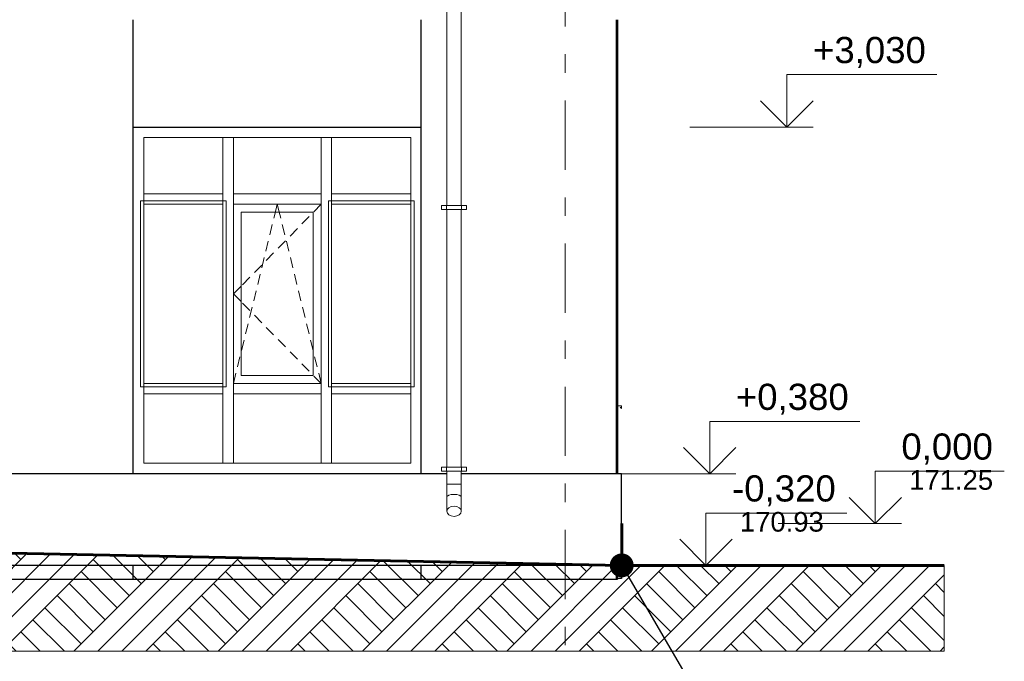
# Model space of a CAD drawing. Header units: millimetres. Extents: x -28821 to 130709, y -7627 to 10914.
# Tile 88 of 111: x 123187 to 130709, y -3959 to 944. Entities that reach past the tile are written whole.
import ezdxf
from ezdxf.enums import TextEntityAlignment as Align

# ---------------------------------------------------------------- set-up
doc = ezdxf.new("R2010")
doc.units = ezdxf.units.MM
doc.header["$MEASUREMENT"] = 0
doc.linetypes.add('Штрих-Штриховая', pattern=[1093.611073, 529.166651, -211.666656, 141.111112, -211.666656])
for name, color, linetype, lineweight in [('1 Молдинги_Ном._пера__41', 7, 'Continuous', 60), ('1_Цоколь_Ном._пера__21', 7, 'Continuous', 30), ('2D - Общий_Ном._пера__2', 8, 'Continuous', 15), ('2D - Общий_Ном._пера__74', 255, 'Continuous', 0), ('Конструктив - Стены Несущие_Ном._пера__21', 7, 'Continuous', 30), ('Новый_1 ВОДОСТОК_Ном._пера__141', 7, 'Continuous', 20), ('Новый_Конструктив - Навесные Стены_Ном._пера__1', 7, 'Continuous', 15), ('Новый_Окна Archicad_Ном._пера__1', 7, 'Continuous', 15), ('Окна Archicad_Ном._пера__21', 7, 'Continuous', 30), ('Размер - Отметка Уровня_Ном._пера__1', 7, 'Continuous', 15), ('Размер - Отметка Уровня_Ном._пера__120', 7, 'Continuous', 5), ('Элемент Модели - Оси_Ном._пера__1', 7, 'Continuous', 15), ('Элемент Модели - Оси_Ном._пера__2', 8, 'Continuous', 15)]:
    doc.layers.add(name, color=color, linetype=linetype, lineweight=lineweight)
for name, color, linetype in [('1_Цоколь', 7, 'Continuous'), ('Конструктив - Стены Несущие', 7, 'Continuous'), ('Новый_1 ВОДОСТОК', 7, 'Continuous'), ('Новый_Конструктив - Навесные Стены', 7, 'Continuous'), ('Новый_Окна Archicad', 7, 'Continuous'), ('Окна Archicad', 7, 'Continuous'), ('Размер - Отметка Уровня', 7, 'Continuous'), ('Элемент Модели - Оси', 7, 'Continuous')]:
    doc.layers.add(name, color=color, linetype=linetype)
doc.layers.add('Новый_Конструктив - Навесные Стены_Ном._пера__87', color=7, linetype='Continuous', lineweight=20, true_color=0x6a6a6a)
doc.styles.add('СГЕНЕРИР_СТИЛЬ_1', font='arial.ttf')
doc.dimstyles.new('СГЕНЕРИР_СТИЛЬ__4', dxfattribs={"dimtxt": 0.18, "dimasz": 364.8, "dimexe": 0.18, "dimexo": 0.0625, "dimgap": 0, "dimtad": 0, "dimtih": 1, "dimtoh": 1, "dimdec": 4, "dimzin": 0, "dimdsep": 46, "dimcen": 0.09, "dimadec": 0, "dimazin": 0, "dimtfac": 1, "dimtdec": 4, "dimtmove": 0, "dimatfit": 3, "dimldrblk": 'ARROWHEAD_11', "dimfxl": 1, "dimtolj": 1, "dimtzin": 0, "dimarcsym": 0})

# ---------------------------------------------------------------- blocks, each defined once
blk = doc.blocks.new('Элемент Разреза_401_3', base_point=(90931, -2906.4))
at = {"layer": 'Конструктив - Стены Несущие_Ном._пера__21', "color": 7, "linetype": 'Continuous', "lineweight": 30}
for p, q in [((127755.3, 943.6), (127755.3, -2526.4)), ((127745.3, -3332.5), (127755.3, -3332.5)), ((127755.3, -3326.1), (127755.3, -3332.5))]:
    blk.add_line(p, q, dxfattribs=at)
blk = doc.blocks.new('Элемент Разреза_408_3', base_point=(90931, -2906.4))
at = {"layer": 'Конструктив - Стены Несущие_Ном._пера__21', "color": 7, "linetype": 'Continuous', "lineweight": 30}
for p, q in [((124055.3, -2526.4), (124055.3, 943.6)), ((124055.3, -3332.5), (124055.3, -3226.4)), ((119255.3, -3332.5), (124055.3, -3332.5))]:
    blk.add_line(p, q, dxfattribs=at)
blk = doc.blocks.new('Элемент Разреза_489_3', base_point=(90931, -2906.4))
at = {"layer": 'Новый_Конструктив - Навесные Стены_Ном._пера__87', "color": 251, "linetype": 'Continuous', "lineweight": 20, "true_color": 0x6a6a6a}
blk.add_line((124740.3, -2446.4), (124135.3, -2446.4), dxfattribs=at)
blk = doc.blocks.new('Элемент Разреза_490_3', base_point=(90931, -2906.4))
at = {"layer": 'Новый_Конструктив - Навесные Стены_Ном._пера__87', "color": 251, "linetype": 'Continuous', "lineweight": 20, "true_color": 0x6a6a6a}
blk.add_line((125490.3, -2446.4), (124820.3, -2446.4), dxfattribs=at)
blk = doc.blocks.new('Элемент Разреза_491_3', base_point=(90931, -2906.4))
at = {"layer": 'Новый_Конструктив - Навесные Стены_Ном._пера__87', "color": 251, "linetype": 'Continuous', "lineweight": 20, "true_color": 0x6a6a6a}
blk.add_line((126175.3, -1836.4), (126175.3, -466.4), dxfattribs=at)
blk = doc.blocks.new('Элемент Разреза_492_3', base_point=(90931, -2906.4))
at = {"layer": 'Новый_Конструктив - Навесные Стены_Ном._пера__87', "color": 251, "linetype": 'Continuous', "lineweight": 20, "true_color": 0x6a6a6a}
blk.add_line((124135.3, -1836.4), (124135.3, -466.4), dxfattribs=at)
blk = doc.blocks.new('Элемент Разреза_493_3', base_point=(90931, -2906.4))
at = {"layer": 'Новый_Конструктив - Навесные Стены_Ном._пера__87', "color": 251, "linetype": 'Continuous', "lineweight": 20, "true_color": 0x6a6a6a}
blk.add_line((124135.3, -2446.4), (124135.3, -1916.4), dxfattribs=at)
blk = doc.blocks.new('Элемент Разреза_494_3', base_point=(90931, -2906.4))
at = {"layer": 'Новый_Конструктив - Навесные Стены_Ном._пера__87', "color": 251, "linetype": 'Continuous', "lineweight": 20, "true_color": 0x6a6a6a}
blk.add_line((126175.3, -2446.4), (125570.3, -2446.4), dxfattribs=at)
blk = doc.blocks.new('Элемент Разреза_495_3', base_point=(90931, -2906.4))
at = {"layer": 'Новый_Конструктив - Навесные Стены_Ном._пера__87', "color": 251, "linetype": 'Continuous', "lineweight": 20, "true_color": 0x6a6a6a}
blk.add_line((126175.3, -2446.4), (126175.3, -1916.4), dxfattribs=at)
blk = doc.blocks.new('Элемент Разреза_496_3', base_point=(90931, -2906.4))
at = {"layer": 'Новый_Конструктив - Навесные Стены_Ном._пера__1', "color": 7, "linetype": 'Continuous', "lineweight": 15}
for p, q in [((125490.3, -2446.4), (125490.3, -1916.4)), ((125570.3, -2446.4), (125570.3, -1916.4)), ((125570.3, -2446.4), (125490.3, -2446.4))]:
    blk.add_line(p, q, dxfattribs=at)
blk = doc.blocks.new('Элемент Разреза_497_3', base_point=(90931, -2906.4))
at = {"layer": 'Новый_Конструктив - Навесные Стены_Ном._пера__1', "color": 7, "linetype": 'Continuous', "lineweight": 15}
for p, q in [((124740.3, -2446.4), (124740.3, -1916.4)), ((124820.3, -2446.4), (124820.3, -1916.4)), ((124820.3, -2446.4), (124740.3, -2446.4))]:
    blk.add_line(p, q, dxfattribs=at)
blk = doc.blocks.new('Элемент Разреза_498_3', base_point=(90931, -2906.4))
at = {"layer": 'Новый_Конструктив - Навесные Стены_Ном._пера__87', "color": 251, "linetype": 'Continuous', "lineweight": 20, "true_color": 0x6a6a6a}
for p, q in [((126175.3, -1836.4), (125570.3, -1836.4)), ((125570.3, -1916.4), (125570.3, -1876.4)), ((126175.3, -1836.4), (126175.3, -1916.4)), ((126175.3, -1916.4), (125570.3, -1916.4))]:
    blk.add_line(p, q, dxfattribs=at)
blk = doc.blocks.new('Элемент Разреза_499_3', base_point=(90931, -2906.4))
at = {"layer": 'Новый_Конструктив - Навесные Стены_Ном._пера__87', "color": 251, "linetype": 'Continuous', "lineweight": 20, "true_color": 0x6a6a6a}
for p, q in [((125490.3, -1836.4), (124820.3, -1836.4)), ((124820.3, -1916.4), (124820.3, -1876.4)), ((125490.3, -1876.4), (125490.3, -1916.4)), ((125490.3, -1916.4), (124820.3, -1916.4))]:
    blk.add_line(p, q, dxfattribs=at)
blk = doc.blocks.new('Элемент Разреза_500_3', base_point=(90931, -2906.4))
at = {"layer": 'Новый_Конструктив - Навесные Стены_Ном._пера__87', "color": 251, "linetype": 'Continuous', "lineweight": 20, "true_color": 0x6a6a6a}
for p, q in [((124740.3, -1836.4), (124135.3, -1836.4)), ((124135.3, -1916.4), (124135.3, -1836.4)), ((124740.3, -1876.4), (124740.3, -1916.4)), ((124740.3, -1916.4), (124135.3, -1916.4))]:
    blk.add_line(p, q, dxfattribs=at)
blk = doc.blocks.new('Элемент Разреза_504_3', base_point=(90931, -2906.4))
at = {"layer": 'Новый_Конструктив - Навесные Стены_Ном._пера__1', "color": 7, "linetype": 'Continuous', "lineweight": 15}
for p, q in [((125545.3, -1861.4), (125545.3, -441.4)), ((125545.3, -441.4), (126200.3, -441.4)), ((126200.3, -441.4), (126200.3, -1861.4)), ((126200.3, -1861.4), (125545.3, -1861.4))]:
    blk.add_line(p, q, dxfattribs=at)
blk = doc.blocks.new('Элемент Разреза_505_3', base_point=(90931, -2906.4))
at = {"layer": 'Новый_Конструктив - Навесные Стены_Ном._пера__1', "color": 7, "linetype": 'Continuous', "lineweight": 15}
for p, q in [((124880.3, -526.4), (124880.3, -1776.4)), ((125430.3, -526.4), (124880.3, -526.4)), ((125136.3, -544.1), (125155.3, -466.4)), ((125174.3, -544.1), (125155.3, -466.4)), ((125430.3, -1776.4), (125430.3, -526.4)), ((125490.3, -466.4), (125434.4, -523.5)), ((125129.1, -573.6), (125136.3, -544.1)), ((125181.5, -573.6), (125174.3, -544.1)), ((125399.4, -559.3), (125343.5, -616.5)), ((125098.2, -699.8), (125117.2, -622.1)), ((125212.4, -699.8), (125193.4, -622.1)), ((125308.5, -652.2), (125252.6, -709.4)), ((125067.4, -826.1), (125086.4, -748.4)), ((125217.6, -745.2), (125161.7, -802.4)), ((125243.3, -826.1), (125224.3, -748.4)), ((125036.5, -952.4), (125055.5, -874.7)), ((125126.7, -838.1), (125070.8, -895.3)), ((125274.2, -952.4), (125255.2, -874.7)), ((125035.8, -931), (124979.9, -988.2)), ((124944.9, -1024), (124889, -1081.2)), ((125005.6, -1078.7), (125024.6, -1001)), ((125305.1, -1078.7), (125286, -1001)), ((124876.3, -1094.2), (124820.3, -1151.4)), ((124974.7, -1205), (124993.7, -1127.2)), ((125335.9, -1205), (125316.9, -1127.2)), ((124876.3, -1208.5), (124820.3, -1151.4)), ((124944.9, -1278.7), (124889, -1221.6)), ((124943.8, -1331.2), (124962.8, -1253.5)), ((125366.8, -1331.2), (125347.8, -1253.5)), ((125035.8, -1371.7), (124979.9, -1314.5)), ((124913, -1457.5), (124932, -1379.8)), ((125126.7, -1464.6), (125070.8, -1407.4)), ((125397.7, -1457.5), (125378.7, -1379.8)), ((125217.6, -1557.5), (125161.7, -1500.4)), ((124882.1, -1583.8), (124901.1, -1506.1)), ((125428.6, -1583.8), (125409.6, -1506.1)), ((124851.2, -1710.1), (124870.2, -1632.4)), ((125308.5, -1650.5), (125252.6, -1593.3)), ((125459.4, -1710.1), (125440.4, -1632.4)), ((125399.4, -1743.4), (125343.5, -1686.2)), ((124820.3, -1836.4), (124839.3, -1758.6)), ((124880.3, -1776.4), (125430.3, -1776.4)), ((125490.3, -1836.4), (125434.4, -1779.2)), ((125490.3, -1836.4), (125471.3, -1758.6))]:
    blk.add_line(p, q, dxfattribs=at)
blk = doc.blocks.new('Элемент Разреза_506_3', base_point=(90931, -2906.4))
at = {"layer": 'Новый_Конструктив - Навесные Стены_Ном._пера__1', "color": 7, "linetype": 'Continuous', "lineweight": 15}
for p, q in [((124110.3, -1861.4), (124110.3, -441.4)), ((124110.3, -441.4), (124765.3, -441.4)), ((124765.3, -441.4), (124765.3, -1861.4)), ((124765.3, -1861.4), (124110.3, -1861.4))]:
    blk.add_line(p, q, dxfattribs=at)
blk = doc.blocks.new('Элемент Разреза_507_3', base_point=(90931, -2906.4))
at = {"layer": 'Новый_Конструктив - Навесные Стены_Ном._пера__1', "color": 7, "linetype": 'Continuous', "lineweight": 15}
for p, q in [((125490.3, -1876.4), (125490.3, -466.4)), ((125570.3, -1836.4), (125570.3, -466.4)), ((125570.3, -1876.4), (125570.3, -1836.4))]:
    blk.add_line(p, q, dxfattribs=at)
blk = doc.blocks.new('Элемент Разреза_508_3', base_point=(90931, -2906.4))
at = {"layer": 'Новый_Конструктив - Навесные Стены_Ном._пера__1', "color": 7, "linetype": 'Continuous', "lineweight": 15}
for p, q in [((124740.3, -1836.4), (124740.3, -466.4)), ((124820.3, -1836.4), (124820.3, -466.4)), ((124740.3, -1876.4), (124740.3, -1836.4)), ((124820.3, -1876.4), (124820.3, -1836.4))]:
    blk.add_line(p, q, dxfattribs=at)
blk = doc.blocks.new('Элемент Разреза_509_3', base_point=(90931, -2906.4))
at = {"layer": 'Новый_Конструктив - Навесные Стены_Ном._пера__87', "color": 251, "linetype": 'Continuous', "lineweight": 20, "true_color": 0x6a6a6a}
for p, q in [((126175.3, -386.4), (125570.3, -386.4)), ((125570.3, -466.4), (125570.3, -426.4)), ((126175.3, -426.4), (126175.3, -466.4)), ((126175.3, -466.4), (125570.3, -466.4))]:
    blk.add_line(p, q, dxfattribs=at)
blk = doc.blocks.new('Элемент Разреза_510_3', base_point=(90931, -2906.4))
at = {"layer": 'Новый_Конструктив - Навесные Стены_Ном._пера__87', "color": 251, "linetype": 'Continuous', "lineweight": 20, "true_color": 0x6a6a6a}
for p, q in [((125490.3, -386.4), (124820.3, -386.4)), ((124820.3, -466.4), (124820.3, -426.4)), ((125490.3, -426.4), (125490.3, -466.4)), ((125490.3, -466.4), (124820.3, -466.4))]:
    blk.add_line(p, q, dxfattribs=at)
blk = doc.blocks.new('Элемент Разреза_511_3', base_point=(90931, -2906.4))
at = {"layer": 'Новый_Конструктив - Навесные Стены_Ном._пера__87', "color": 251, "linetype": 'Continuous', "lineweight": 20, "true_color": 0x6a6a6a}
for p, q in [((124740.3, -386.4), (124135.3, -386.4)), ((124135.3, -466.4), (124135.3, -426.4)), ((124740.3, -426.4), (124740.3, -466.4)), ((124740.3, -466.4), (124135.3, -466.4))]:
    blk.add_line(p, q, dxfattribs=at)
blk = doc.blocks.new('Элемент Разреза_543_3', base_point=(90931, -2906.4))
at = {"layer": '1_Цоколь_Ном._пера__21', "color": 7, "linetype": 'Continuous', "lineweight": 30}
for p, q in [((126450.3, -2526.4), (122575.4, -2526.4)), ((127785.3, -2526.4), (126560.3, -2526.4)), ((127785.3, -3226.4), (127785.3, -2526.4)), ((127785.3, -3226.4), (119954.4, -3226.4))]:
    blk.add_line(p, q, dxfattribs=at)
blk = doc.blocks.new('Элемент Разреза_552_3', base_point=(90931, -2906.4))
at = {"layer": 'Новый_1 ВОДОСТОК_Ном._пера__141', "color": 7, "linetype": 'Continuous', "lineweight": 20}
for p, q in [((126450.3, 1493.3), (126450.3, -476.7)), ((126560.3, 1493.3), (126560.3, -476.7)), ((126448.3, -476.7), (126410.3, -476.7)), ((126410.3, -506.7), (126410.3, -476.7)), ((126448.3, -506.7), (126410.3, -506.7)), ((126452.7, -476.7), (126448.3, -476.7)), ((126448.3, -506.7), (126448.3, -476.7)), ((126452.7, -506.7), (126448.3, -506.7)), ((126450.3, -506.7), (126450.3, -2476.7)), ((126465, -476.7), (126452.7, -476.7)), ((126465, -506.7), (126452.7, -506.7)), ((126483.5, -476.7), (126465, -476.7)), ((126483.5, -506.7), (126465, -506.7)), ((126505.3, -476.7), (126483.5, -476.7)), ((126505.3, -506.7), (126483.5, -506.7)), ((126527.1, -476.7), (126505.3, -476.7)), ((126527.1, -506.7), (126505.3, -506.7)), ((126545.6, -476.7), (126527.1, -476.7)), ((126545.6, -506.7), (126527.1, -506.7)), ((126558, -476.7), (126545.6, -476.7)), ((126558, -506.7), (126545.6, -506.7)), ((126562.3, -476.7), (126558, -476.7)), ((126562.3, -506.7), (126558, -506.7)), ((126560.3, -506.7), (126560.3, -2476.7)), ((126600.3, -476.7), (126562.3, -476.7)), ((126562.3, -506.7), (126562.3, -476.7)), ((126600.3, -506.7), (126562.3, -506.7)), ((126600.3, -506.7), (126600.3, -476.7)), ((126448.3, -2476.7), (126410.3, -2476.7)), ((126410.3, -2506.7), (126410.3, -2476.7)), ((126452.7, -2476.7), (126448.3, -2476.7)), ((126448.3, -2506.7), (126448.3, -2476.7)), ((126465, -2476.7), (126452.7, -2476.7)), ((126483.5, -2476.7), (126465, -2476.7)), ((126505.3, -2476.7), (126483.5, -2476.7)), ((126527.1, -2476.7), (126505.3, -2476.7)), ((126545.6, -2476.7), (126527.1, -2476.7)), ((126558, -2476.7), (126545.6, -2476.7)), ((126562.3, -2476.7), (126558, -2476.7)), ((126600.3, -2476.7), (126562.3, -2476.7)), ((126562.3, -2506.7), (126562.3, -2476.7)), ((126600.3, -2506.7), (126600.3, -2476.7)), ((126448.3, -2506.7), (126410.3, -2506.7)), ((126452.7, -2506.7), (126448.3, -2506.7)), ((126450.3, -2506.7), (126450.3, -2606.7)), ((126465, -2506.7), (126452.7, -2506.7)), ((126483.5, -2506.7), (126465, -2506.7)), ((126505.3, -2506.7), (126483.5, -2506.7)), ((126527.1, -2506.7), (126505.3, -2506.7)), ((126545.6, -2506.7), (126527.1, -2506.7)), ((126558, -2506.7), (126545.6, -2506.7)), ((126562.3, -2506.7), (126558, -2506.7)), ((126560.3, -2506.7), (126560.3, -2606.7)), ((126600.3, -2506.7), (126562.3, -2506.7)), ((126450.3, -2606.7), (126454.5, -2606.7)), ((126450.3, -2606.7), (126450.3, -2706.7)), ((126454.5, -2606.7), (126466.4, -2606.7)), ((126466.4, -2606.7), (126484.3, -2606.7)), ((126484.3, -2606.7), (126505.3, -2606.7)), ((126505.3, -2606.7), (126526.4, -2606.7)), ((126526.4, -2606.7), (126544.2, -2606.7)), ((126544.2, -2606.7), (126556.1, -2606.7)), ((126556.1, -2606.7), (126560.3, -2606.7)), ((126560.3, -2606.7), (126560.3, -2706.7)), ((126450.3, -2706.7), (126450.3, -2812.8)), ((126454.5, -2698), (126466.4, -2690.6)), ((126466.4, -2690.6), (126484.3, -2685.7)), ((126484.3, -2685.7), (126505.3, -2683.9)), ((126505.3, -2683.9), (126526.4, -2685.7)), ((126526.4, -2685.7), (126544.2, -2690.6)), ((126544.2, -2690.6), (126556.1, -2698)), ((126560.3, -2706.7), (126560.3, -2812.8)), ((126466.4, -2785.3), (126484.3, -2776.9)), ((126484.3, -2776.9), (126505.3, -2773.9)), ((126505.3, -2773.9), (126526.4, -2776.9)), ((126526.4, -2776.9), (126544.2, -2785.3)), ((126450.3, -2812.8), (126454.5, -2797.9)), ((126454.5, -2827.7), (126450.3, -2812.8)), ((126454.5, -2797.9), (126466.4, -2785.3)), ((126466.4, -2840.3), (126454.5, -2827.7)), ((126484.3, -2848.7), (126466.4, -2840.3)), ((126505.3, -2851.7), (126484.3, -2848.7)), ((126526.4, -2848.7), (126505.3, -2851.7)), ((126544.2, -2840.3), (126526.4, -2848.7)), ((126544.2, -2785.3), (126556.1, -2797.9)), ((126556.1, -2827.7), (126544.2, -2840.3)), ((126556.1, -2797.9), (126560.3, -2812.8)), ((126560.3, -2812.8), (126556.1, -2827.7))]:
    blk.add_line(p, q, dxfattribs=at)
blk = doc.blocks.new('Элемент Разреза_559_3', base_point=(90931, -2906.4))
at = {"layer": 'Окна Archicad_Ном._пера__21', "color": 7, "linetype": 'Continuous', "lineweight": 30}
blk.add_line((124055.3, 123.6), (126255.3, 123.6), dxfattribs=at)
blk = doc.blocks.new('Элемент Разреза_560_3', base_point=(90931, -2906.4))
at = {"layer": 'Конструктив - Стены Несущие_Ном._пера__21', "color": 7, "linetype": 'Continuous', "lineweight": 30}
blk.add_line((124055.3, -3332.5), (126255.3, -3332.5), dxfattribs=at)
blk = doc.blocks.new('Элемент Разреза_561_3', base_point=(90931, -2906.4))
at = {"layer": 'Конструктив - Стены Несущие_Ном._пера__21', "color": 7, "linetype": 'Continuous', "lineweight": 30}
for p, q in [((126255.3, -2526.4), (126255.3, 943.6)), ((127745.3, -2526.4), (127745.3, 943.6)), ((126255.3, -3332.5), (126255.3, -3226.4)), ((127745.3, -3332.5), (127745.3, -3226.4)), ((126255.3, -3332.5), (127745.3, -3332.5))]:
    blk.add_line(p, q, dxfattribs=at)
blk = doc.blocks.new('Элемент Разреза_562_3', base_point=(90931, -2906.4))
at = {"layer": 'Новый_Окна Archicad_Ном._пера__1', "color": 7, "linetype": 'Continuous', "lineweight": 15}
for p, q in [((127755.3, -2006.3), (127785.3, -2008.2)), ((127785.3, -2028.2), (127775.3, -2018.2)), ((127785.3, -2008.2), (127785.3, -2028.2))]:
    blk.add_line(p, q, dxfattribs=at)
blk = doc.blocks.new('Элемент Разреза_576_3', base_point=(90931, -2906.4))
at = {"layer": 'Новый_Конструктив - Навесные Стены_Ном._пера__87', "color": 251, "linetype": 'Continuous', "lineweight": 20, "true_color": 0x6a6a6a}
for p, q in [((126175.3, -386.4), (126175.3, 43.6)), ((126175.3, -426.4), (126175.3, -386.4))]:
    blk.add_line(p, q, dxfattribs=at)
blk = doc.blocks.new('Элемент Разреза_577_3', base_point=(90931, -2906.4))
at = {"layer": 'Новый_Конструктив - Навесные Стены_Ном._пера__87', "color": 251, "linetype": 'Continuous', "lineweight": 20, "true_color": 0x6a6a6a}
blk.add_line((125570.3, 43.6), (126175.3, 43.6), dxfattribs=at)
blk = doc.blocks.new('Элемент Разреза_578_3', base_point=(90931, -2906.4))
at = {"layer": 'Новый_Конструктив - Навесные Стены_Ном._пера__1', "color": 7, "linetype": 'Continuous', "lineweight": 15}
for p, q in [((125490.3, -386.4), (125490.3, 43.6)), ((125530.3, 43.6), (125570.3, 43.6)), ((125570.3, -386.4), (125570.3, 43.6)), ((125490.3, -426.4), (125490.3, -386.4)), ((125570.3, -426.4), (125570.3, -386.4))]:
    blk.add_line(p, q, dxfattribs=at)
blk = doc.blocks.new('Элемент Разреза_579_3', base_point=(90931, -2906.4))
at = {"layer": 'Новый_Конструктив - Навесные Стены_Ном._пера__87', "color": 251, "linetype": 'Continuous', "lineweight": 20, "true_color": 0x6a6a6a}
for p, q in [((124820.3, 43.6), (125490.3, 43.6)), ((125490.3, 43.6), (125530.3, 43.6))]:
    blk.add_line(p, q, dxfattribs=at)
blk = doc.blocks.new('Элемент Разреза_580_3', base_point=(90931, -2906.4))
at = {"layer": 'Новый_Конструктив - Навесные Стены_Ном._пера__1', "color": 7, "linetype": 'Continuous', "lineweight": 15}
for p, q in [((124740.3, -386.4), (124740.3, 43.6)), ((124780.3, 43.6), (124820.3, 43.6)), ((124820.3, -386.4), (124820.3, 43.6)), ((124740.3, -426.4), (124740.3, -386.4)), ((124820.3, -426.4), (124820.3, -386.4))]:
    blk.add_line(p, q, dxfattribs=at)
blk = doc.blocks.new('Элемент Разреза_581_3', base_point=(90931, -2906.4))
at = {"layer": 'Новый_Конструктив - Навесные Стены_Ном._пера__87', "color": 251, "linetype": 'Continuous', "lineweight": 20, "true_color": 0x6a6a6a}
for p, q in [((124135.3, 43.6), (124740.3, 43.6)), ((124740.3, 43.6), (124780.3, 43.6))]:
    blk.add_line(p, q, dxfattribs=at)
blk = doc.blocks.new('Элемент Разреза_582_3', base_point=(90931, -2906.4))
at = {"layer": 'Новый_Конструктив - Навесные Стены_Ном._пера__87', "color": 251, "linetype": 'Continuous', "lineweight": 20, "true_color": 0x6a6a6a}
for p, q in [((124135.3, -386.4), (124135.3, 43.6)), ((124135.3, -426.4), (124135.3, -386.4))]:
    blk.add_line(p, q, dxfattribs=at)
blk = doc.blocks.new('Элемент Разреза_593_3', base_point=(90931, -2906.4))
at = {"layer": '1_Цоколь_Ном._пера__21', "color": 7, "linetype": 'Continuous', "lineweight": 30}
for p, q in [((127755.3, -3326.1), (127755.3, -3226.4)), ((127785.3, -3226.4), (127785.3, -3326.1)), ((127785.3, -3326.1), (127755.3, -3326.1))]:
    blk.add_line(p, q, dxfattribs=at)
blk = doc.blocks.new('Стандартный Маркер Сетки[47]_3', base_point=(127355.3, 6594.6))
at = {"layer": 'Элемент Модели - Оси_Ном._пера__2', "color": 8, "linetype": 'Штрих-Штриховая', "lineweight": 15}
blk.add_line((127355.3, 5794.6), (127355.3, -5106.4), dxfattribs=at)
at = {"layer": 'Элемент Модели - Оси_Ном._пера__1', "color": 7, "lineweight": 15, "style": 'СГЕНЕРИР_СТИЛЬ_1'}
blk.add_attdef('AC_MarkerText_1', text='', height=350, rotation=360, dxfattribs=at).set_placement((127355.3, -6206.4), align=Align.TOP_CENTER)
blk = doc.blocks.new('Стандартный Маркер Сетки[50]_3', base_point=(127355.3, 6594.6))
at = {"layer": 'Элемент Модели - Оси_Ном._пера__2', "color": 8, "linetype": 'Штрих-Штриховая', "lineweight": 15}
blk.add_line((127355.3, 5794.6), (127355.3, -5106.4), dxfattribs=at)
at = {"layer": 'Элемент Модели - Оси_Ном._пера__1', "color": 7, "lineweight": 15, "style": 'СГЕНЕРИР_СТИЛЬ_1'}
blk.add_attdef('AC_MarkerText_1', text='', height=350, rotation=360, dxfattribs=at).set_placement((127355.3, -6206.4), align=Align.TOP_CENTER)
blk = doc.blocks.new('ARROWHEAD_11')
at = {"color": 0, "linetype": 'Continuous', "lineweight": 0}
blk.add_line((0, 0), (-1, 0), dxfattribs=at)
at = {"color": 0, "linetype": 'Continuous', "lineweight": 0, "const_width": 0.25, "flags": 128}
blk.add_lwpolyline([(-0.125, 0, 1), (0.125, 0, 1)], format="xyb", close=True, dxfattribs=at)
blk = doc.blocks.new('Отметка высоты (ГОСТ)[58]_3', base_point=(129047.6, 123.6))
at = {"layer": 'Размер - Отметка Уровня_Ном._пера__120', "color": 7, "linetype": 'Continuous', "lineweight": 5}
for p, q in [((129047.6, 123.6), (129047.6, 523.6)), ((129047.6, 523.6), (130194.2, 523.6)), ((129047.6, 123.6), (128847.6, 323.6)), ((129047.6, 123.6), (129247.6, 323.6)), ((128307.5, 123.6), (129247.6, 123.6))]:
    blk.add_line(p, q, dxfattribs=at)
at = {"layer": 'Размер - Отметка Уровня_Ном._пера__120', "color": 7, "lineweight": 5, "insert": (129247.6, 553.4), "char_height": 200, "attachment_point": 7, "style": 'СГЕНЕРИР_СТИЛЬ_1'}
blk.add_mtext('\\A1;+3,030{\\H0.66x;\\S^  ;}', dxfattribs=at)
at = {"layer": 'Размер - Отметка Уровня_Ном._пера__120', "color": 7, "lineweight": 5, "style": 'СГЕНЕРИР_СТИЛЬ_1'}
blk.add_attdef('addText', text='', height=150, dxfattribs=at).set_placement((129307.6, 287.9), align=Align.BOTTOM_LEFT)
blk = doc.blocks.new('Отметка высоты (ГОСТ)[59]_3', base_point=(128458.4, -2526.4))
at = {"layer": 'Размер - Отметка Уровня_Ном._пера__120', "color": 7, "linetype": 'Continuous', "lineweight": 5}
for p, q in [((128458.4, -2526.4), (128458.4, -2126.4)), ((128458.4, -2126.4), (129605, -2126.4)), ((128458.4, -2526.4), (128258.4, -2326.4)), ((128458.4, -2526.4), (128658.4, -2326.4)), ((127718.2, -2526.4), (128658.4, -2526.4))]:
    blk.add_line(p, q, dxfattribs=at)
at = {"layer": 'Размер - Отметка Уровня_Ном._пера__120', "color": 7, "lineweight": 5, "insert": (128658.4, -2096.6), "char_height": 200, "attachment_point": 7, "style": 'СГЕНЕРИР_СТИЛЬ_1'}
blk.add_mtext('\\A1;+0,380{\\H0.66x;\\S^  ;}', dxfattribs=at)
at = {"layer": 'Размер - Отметка Уровня_Ном._пера__120', "color": 7, "lineweight": 5, "style": 'СГЕНЕРИР_СТИЛЬ_1'}
blk.add_attdef('addText', text='', height=150, dxfattribs=at).set_placement((128718.4, -2362.1), align=Align.BOTTOM_LEFT)
blk = doc.blocks.new('Отметка высоты (ГОСТ)[64]_3', base_point=(129722.6, -2906.4))
at = {"layer": 'Размер - Отметка Уровня_Ном._пера__120', "color": 7, "linetype": 'Continuous', "lineweight": 5}
for p, q in [((129722.6, -2906.4), (129722.6, -2506.4)), ((129722.6, -2506.4), (130709, -2506.4)), ((129722.6, -2906.4), (129522.6, -2706.4)), ((129722.6, -2906.4), (129922.6, -2706.4)), ((128982.5, -2906.4), (129922.6, -2906.4))]:
    blk.add_line(p, q, dxfattribs=at)
at = {"layer": 'Размер - Отметка Уровня_Ном._пера__120', "color": 7, "lineweight": 5, "insert": (129922.6, -2476.6), "char_height": 200, "attachment_point": 7, "style": 'СГЕНЕРИР_СТИЛЬ_1'}
blk.add_mtext('\\A1;0,000{\\H0.66x;\\S^  ;}', dxfattribs=at)
at = {"layer": 'Размер - Отметка Уровня_Ном._пера__120', "color": 7, "lineweight": 5, "style": 'СГЕНЕРИР_СТИЛЬ_1'}
blk.add_attdef('addText', text='', height=150, dxfattribs=at).set_placement((129982.6, -2693.2), align=Align.BOTTOM_LEFT)
blk = doc.blocks.new('Отметка высоты (ГОСТ)[66]_3', base_point=(128429.2, -3226.4))
at = {"layer": 'Размер - Отметка Уровня_Ном._пера__120', "color": 7, "linetype": 'Continuous', "lineweight": 5}
for p, q in [((128429.2, -3226.4), (128429.2, -2826.4)), ((128429.2, -2826.4), (129506.9, -2826.4)), ((128429.2, -3226.4), (128229.2, -3026.4)), ((128429.2, -3226.4), (128629.2, -3026.4)), ((127689, -3226.4), (128629.2, -3226.4))]:
    blk.add_line(p, q, dxfattribs=at)
at = {"layer": 'Размер - Отметка Уровня_Ном._пера__120', "color": 7, "lineweight": 5, "insert": (128629.2, -2796.6), "char_height": 200, "attachment_point": 7, "style": 'СГЕНЕРИР_СТИЛЬ_1'}
blk.add_mtext('\\A1;-0,320{\\H0.66x;\\S^  ;}', dxfattribs=at)
at = {"layer": 'Размер - Отметка Уровня_Ном._пера__120', "color": 7, "lineweight": 5, "style": 'СГЕНЕРИР_СТИЛЬ_1'}
blk.add_attdef('addText', text='', height=150, dxfattribs=at).set_placement((128689.2, -3013.3), align=Align.BOTTOM_LEFT)

msp = doc.modelspace()

# ---------------------------------------------------------------- hatches: boundary and pattern name
at = {"layer": '2D - Общий_Ном._пера__2', "linetype": 'Continuous', "lineweight": 15}
h = msp.add_hatch(dxfattribs=at)
h.set_pattern_fill('ГРУНТ_02_0003', color=8, style=0, pattern_type=2)
h.set_pattern_definition([(45, (90931.04, -2906.36), (-275.7716, 275.7716), []), (45, (90839.1, -2814.4), (-551.543, 551.543), []), (45, (90747.2, -2722.5), (-551.543, 551.543), []), (135, (90655.26, -2630.59), (91.92388, 91.92388), [390, -390])])
h.paths.add_polyline_path([(116745.3, -2906.4), (116785.3, -3006.4), (127786.3, -3226.4), (130250.5, -3226.4), (130250.5, -3881.3), (116745.3, -3881.3)])

# ---------------------------------------------------------------- linework, layer by layer
at = {"layer": '1 Молдинги_Ном._пера__41', "color": 7, "linetype": 'Continuous', "lineweight": 60}
for p, q in [((127786.3, -2906.4), (127786.3, -3226.4)), ((116785.3, -3006.4), (127786.3, -3226.4)), ((127786.3, -3226.4), (130250.5, -3226.4))]:
    msp.add_line(p, q, dxfattribs=at)
at = {"layer": '2D - Общий_Ном._пера__74', "color": 255, "linetype": 'Continuous', "lineweight": 0, "flags": 128}
msp.add_lwpolyline([(116745.3, -2906.4), (116785.3, -3006.4), (127786.3, -3226.4), (130250.5, -3226.4), (130250.5, -3881.3), (116745.3, -3881.3)], close=True, dxfattribs=at)

# ---------------------------------------------------------------- block references
at = {"layer": '1_Цоколь', "lineweight": 0}
for name in ['Элемент Разреза_543_3', 'Элемент Разреза_593_3']:
    msp.add_blockref(name, (90931, -2906.4), dxfattribs=at)
at = {"layer": 'Конструктив - Стены Несущие', "lineweight": 0}
for name in ['Элемент Разреза_408_3', 'Элемент Разреза_561_3', 'Элемент Разреза_401_3', 'Элемент Разреза_560_3']:
    msp.add_blockref(name, (90931, -2906.4), dxfattribs=at)
at = {"layer": 'Новый_1 ВОДОСТОК', "lineweight": 0}
msp.add_blockref('Элемент Разреза_552_3', (90931, -2906.4), dxfattribs=at)
at = {"layer": 'Новый_Конструктив - Навесные Стены', "lineweight": 0}
for name in ['Элемент Разреза_581_3', 'Элемент Разреза_582_3', 'Элемент Разреза_580_3', 'Элемент Разреза_579_3', 'Элемент Разреза_578_3', 'Элемент Разреза_577_3', 'Элемент Разреза_576_3', 'Элемент Разреза_506_3', 'Элемент Разреза_511_3', 'Элемент Разреза_510_3', 'Элемент Разреза_504_3', 'Элемент Разреза_509_3', 'Элемент Разреза_492_3', 'Элемент Разреза_508_3', 'Элемент Разреза_505_3', 'Элемент Разреза_507_3', 'Элемент Разреза_491_3', 'Элемент Разреза_500_3', 'Элемент Разреза_499_3', 'Элемент Разреза_498_3', 'Элемент Разреза_493_3', 'Элемент Разреза_497_3', 'Элемент Разреза_496_3', 'Элемент Разреза_495_3', 'Элемент Разреза_489_3', 'Элемент Разреза_490_3', 'Элемент Разреза_494_3']:
    msp.add_blockref(name, (90931, -2906.4), dxfattribs=at)
at = {"layer": 'Новый_Окна Archicad', "lineweight": 0}
msp.add_blockref('Элемент Разреза_562_3', (90931, -2906.4), dxfattribs=at)
at = {"layer": 'Окна Archicad', "lineweight": 0}
msp.add_blockref('Элемент Разреза_559_3', (90931, -2906.4), dxfattribs=at)
at = {"layer": 'Размер - Отметка Уровня', "color": 104, "linetype": 'Continuous', "lineweight": 15, "true_color": 0x029e21}
for name, p in [('Отметка высоты (ГОСТ)[58]_3', (129047.6, 123.6)), ('Отметка высоты (ГОСТ)[59]_3', (128458.4, -2526.4))]:
    msp.add_blockref(name, p, dxfattribs=at)
for name, p, values in [('Отметка высоты (ГОСТ)[64]_3', (129722.6, -2906.4), {'addText': '171.25'}), ('Отметка высоты (ГОСТ)[66]_3', (128429.2, -3226.4), {'addText': '170.93'})]:
    msp.add_blockref(name, p, dxfattribs=at).add_auto_attribs(values)
at = {"layer": 'Элемент Модели - Оси', "color": 8, "linetype": 'Continuous', "lineweight": 15}
for name in ['Стандартный Маркер Сетки[47]_3', 'Стандартный Маркер Сетки[50]_3']:
    msp.add_blockref(name, (127355.3, 6594.6), dxfattribs=at)

# ---------------------------------------------------------------- leaders
at = {"layer": 'Размер - Отметка Уровня_Ном._пера__1', "color": 7, "linetype": 'Continuous', "lineweight": 15, "annotation_type": 0, "has_hookline": 1, "hookline_direction": 0, "text_width": 770}
msp.add_leader([(127786.3, -3226.4), (128480.5, -4412.8), (129020.8, -4442.6)], dimstyle='СГЕНЕРИР_СТИЛЬ__4', dxfattribs=at)

doc.saveas('drawing.dxf')
